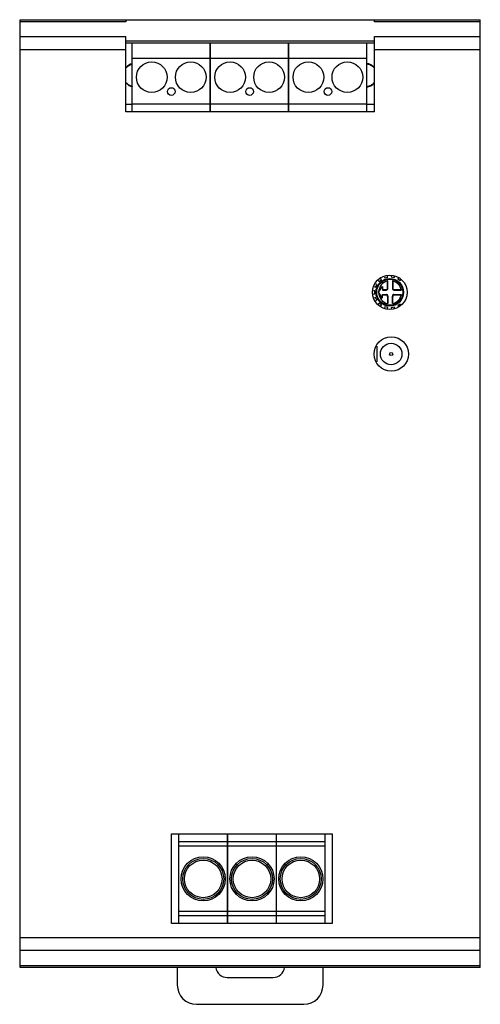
# Model space of a CAD drawing. Header units: millimetres. Extents: x 25 to 85, y 11 to 139.
import ezdxf

# ---------------------------------------------------------------- set-up
doc = ezdxf.new("R2010")
doc.units = ezdxf.units.MM
doc.header["$LTSCALE"] = 9.839005
doc.layers.get('0').update_dxf_attribs({"linetype": 'CONTINUOUS'})

msp = doc.modelspace()

# ---------------------------------------------------------------- linework, layer by layer
at = {"color": 7}
for p, q in [((24.77, 15.61), (24.77, 139.21)), ((24.77, 139.21), (84.77, 139.21)), ((38.57, 138.93), (24.77, 138.93)), ((38.57, 139.21), (38.57, 138.93)), ((70.97, 138.93), (70.97, 139.21)), ((84.77, 138.93), (70.97, 138.93)), ((84.77, 15.61), (84.77, 139.21)), ((24.77, 137.01), (38.57, 137.01)), ((38.57, 127.21), (38.57, 137.01)), ((38.57, 136.43), (70.97, 136.43)), ((38.57, 136.21), (70.97, 136.21)), ((39.4, 127.21), (39.4, 136.21)), ((49.56, 127.21), (49.56, 136.21)), ((49.61, 127.21), (49.61, 136.21)), ((59.77, 127.21), (59.77, 136.21)), ((59.82, 127.21), (59.82, 136.21)), ((69.98, 127.21), (69.98, 136.21)), ((70.97, 127.21), (70.97, 137.01)), ((70.97, 137.01), (84.77, 137.01)), ((38.57, 135.28), (24.77, 135.28)), ((84.77, 135.28), (70.97, 135.28)), ((39.4, 134.21), (49.56, 134.21)), ((49.61, 134.21), (59.77, 134.21)), ((59.82, 134.21), (69.98, 134.21)), ((38.57, 128.21), (39.4, 128.21)), ((70.97, 127.21), (38.57, 127.21)), ((49.56, 128.21), (39.4, 128.21)), ((49.56, 128.21), (49.61, 128.21)), ((59.77, 128.21), (49.61, 128.21)), ((59.77, 128.21), (59.82, 128.21)), ((69.98, 128.21), (59.82, 128.21)), ((69.98, 128.21), (70.97, 128.21)), ((71.58, 105.06), (71.89, 105.32)), ((71.89, 105.32), (71.74, 105.5)), ((72.27, 105.68), (72.31, 105.54)), ((72.31, 105.54), (72.7, 105.64)), ((72.7, 105.64), (72.65, 105.8)), ((73.2, 105.83), (73.17, 105.66)), ((73.17, 105.66), (73.57, 105.59)), ((73.57, 105.59), (73.59, 105.71)), ((74.1, 105.54), (74.01, 105.41)), ((74.01, 105.41), (74.33, 105.18)), ((74.33, 105.18), (74.42, 105.31)), ((70.89, 104.43), (71.13, 104.32)), ((71.29, 104.68), (71.13, 104.76)), ((71.13, 104.32), (71.29, 104.68)), ((71.46, 105.21), (71.58, 105.06)), ((71.52, 103.66), (72.02, 104.41)), ((72.02, 104.41), (72.02, 103.95)), ((72.02, 104.01), (72.47, 104.01)), ((72.47, 104.01), (72.53, 103.95)), ((72.67, 104.21), (72.67, 105.12)), ((72.73, 104.15), (72.67, 104.21)), ((72.73, 104.15), (72.73, 105.13)), ((73.31, 105.13), (73.31, 104.15)), ((73.37, 104.21), (73.31, 104.15)), ((73.37, 105.12), (73.37, 104.21)), ((73.51, 103.95), (73.57, 104.01)), ((73.57, 104.01), (74.48, 104.01)), ((71.02, 103.86), (70.83, 103.86)), ((70.83, 103.46), (71.02, 103.46)), ((71.13, 102.99), (70.89, 102.89)), ((71.02, 103.46), (71.02, 103.86)), ((71.29, 102.63), (71.13, 102.99)), ((72.02, 102.91), (71.52, 103.66)), ((72.02, 103.95), (72.53, 103.95)), ((72.02, 102.91), (72.02, 103.37)), ((72.02, 103.37), (72.53, 103.37)), ((72.02, 103.31), (72.47, 103.31)), ((72.53, 103.37), (72.47, 103.31)), ((72.67, 103.11), (72.73, 103.17)), ((72.67, 103.11), (72.67, 102.2)), ((72.73, 103.17), (72.73, 102.19)), ((73.31, 102.19), (73.31, 103.17)), ((73.31, 103.17), (73.37, 103.11)), ((73.37, 102.2), (73.37, 103.11)), ((73.51, 103.95), (74.49, 103.95)), ((73.51, 103.37), (74.49, 103.37)), ((73.57, 103.31), (73.51, 103.37)), ((73.57, 103.31), (74.48, 103.31)), ((71.13, 102.55), (71.29, 102.63)), ((71.58, 102.25), (71.46, 102.1)), ((71.89, 102), (71.58, 102.25)), ((71.74, 101.81), (71.89, 102)), ((72.31, 101.78), (72.27, 101.64)), ((72.7, 101.67), (72.31, 101.78)), ((72.66, 101.51), (72.7, 101.67)), ((73.57, 101.72), (73.17, 101.65)), ((73.17, 101.65), (73.2, 101.48)), ((73.59, 101.61), (73.57, 101.72)), ((74.33, 102.13), (74.01, 101.9)), ((74.01, 101.9), (74.1, 101.78)), ((74.42, 102.01), (74.33, 102.13)), ((71.27, 96.64), (71.27, 94.58)), ((24.72, 79.31), (24.72, 45.31)), ((24.72, 79.31), (24.77, 79.31)), ((24.77, 77.31), (24.72, 77.31)), ((24.77, 47.31), (24.72, 47.31)), ((24.77, 45.31), (24.72, 45.31)), ((44.52, 33.06), (65.47, 33.06)), ((44.52, 21.36), (44.52, 33.06)), ((45.48, 21.36), (45.48, 33.06)), ((51.83, 21.36), (51.83, 33.06)), ((51.84, 21.36), (51.84, 33.06)), ((58.19, 21.36), (58.19, 33.06)), ((58.2, 21.36), (58.2, 33.06)), ((64.55, 21.36), (64.55, 33.06)), ((65.47, 33.06), (65.47, 21.36)), ((45.48, 32.04), (51.83, 32.04)), ((51.83, 31.45), (45.48, 31.45)), ((51.84, 32.04), (58.19, 32.04)), ((58.19, 31.45), (51.84, 31.45)), ((58.2, 32.04), (64.55, 32.04)), ((64.55, 31.45), (58.2, 31.45)), ((45.48, 22.96), (51.83, 22.96)), ((51.83, 22.36), (45.48, 22.36)), ((51.84, 22.96), (58.19, 22.96)), ((58.19, 22.36), (51.84, 22.36)), ((58.2, 22.96), (64.55, 22.96)), ((64.55, 22.36), (58.2, 22.36)), ((65.47, 21.36), (44.52, 21.36)), ((24.77, 19.53), (84.77, 19.53)), ((84.77, 17.81), (24.77, 17.81)), ((24.77, 15.88), (84.77, 15.88)), ((84.77, 15.61), (24.77, 15.61)), ((45.27, 15.61), (45.27, 13.31)), ((64.27, 13.31), (64.27, 15.61)), ((51.77, 14.31), (57.77, 14.31)), ((47.77, 10.81), (61.77, 10.81))]:
    msp.add_line(p, q, dxfattribs=at)
for centre, radius in [((41.94, 131.71), 2), ((47.02, 131.71), 2), ((52.15, 131.71), 2), ((57.23, 131.71), 2), ((62.36, 131.71), 2), ((67.44, 131.71), 2), ((44.48, 129.84), 0.5), ((54.69, 129.84), 0.5), ((64.9, 129.84), 0.5), ((72.97, 103.66), 2.25), ((72.97, 103.66), 1.8), ((72.97, 103.66), 1.7), ((73.17, 95.61), 2.25), ((73.15, 95.61), 1.4), ((73.15, 95.61), 0.2), ((48.65, 27.16), 2.88), ((48.65, 27.16), 2.67), ((48.65, 27.16), 2.45), ((55.01, 27.16), 2.88), ((55.01, 27.16), 2.67), ((55.01, 27.16), 2.45), ((61.37, 27.16), 2.88), ((61.37, 27.16), 2.67), ((61.37, 27.16), 2.45)]:
    msp.add_circle(centre, radius, dxfattribs=at)
for centre, radius, start, end in [((39.77, 131.96), 1.55, 103.5454, 139.748), ((69.77, 131.96), 1.55, 40.1849, 82.2416), ((39.77, 131.96), 1.55, 220.1849, 256.4826), ((69.77, 131.96), 1.55, 277.7787, 319.748), ((73.02, 103.66), 1.5, 101.1275, 258.8725), ((72.47, 104.21), 0.2, 269.9733, 0.0765), ((72.53, 104.15), 0.2, 269.9616, 0.0829), ((73.02, 103.66), 1.5, 11.1148, 78.8852), ((73.51, 104.15), 0.2, 179.9568, 270.0421), ((73.57, 104.21), 0.2, 179.9238, 270.0771), ((72.47, 103.11), 0.2, 359.9243, 90.0259), ((72.53, 103.17), 0.2, 359.9182, 90.0377), ((73.02, 103.66), 1.5, 281.1148, 348.8852), ((73.51, 103.17), 0.2, 89.9584, 180.043), ((73.57, 103.11), 0.2, 89.919, 180.0802), ((51.77, 15.81), 1.5, 187.8448, 270), ((57.77, 15.81), 1.5, 270, 352.1549), ((47.77, 13.31), 2.5, 180, 270), ((61.77, 13.31), 2.5, 270, 360)]:
    msp.add_arc(centre, radius, start, end, dxfattribs=at)
for points, knots in [([(38.66, 132.97), (38.75, 133.08), (38.98, 133.26), (39.25, 133.38), (39.39, 133.41)], [0, 0, 0, 0, 0.500196, 1, 1, 1, 1]), ([(69.99, 133.45), (70.08, 133.44), (70.25, 133.4), (70.57, 133.26), (70.78, 133.09), (70.9, 132.96)], [0, 0, 0, 0, 0.250452, 0.500804, 1, 1, 1, 1]), ([(39.38, 130.5), (39.24, 130.54), (38.97, 130.65), (38.75, 130.84), (38.65, 130.95)], [0, 0, 0, 0, 0.499799, 1, 1, 1, 1]), ([(70.89, 130.95), (70.77, 130.82), (70.57, 130.65), (70.25, 130.52), (70.08, 130.48), (69.99, 130.47)], [0, 0, 0, 0, 0.499203, 0.749548, 1, 1, 1, 1])]:
    msp.add_open_spline(points, degree=3, knots=knots, dxfattribs=at)

doc.saveas('drawing.dxf')
